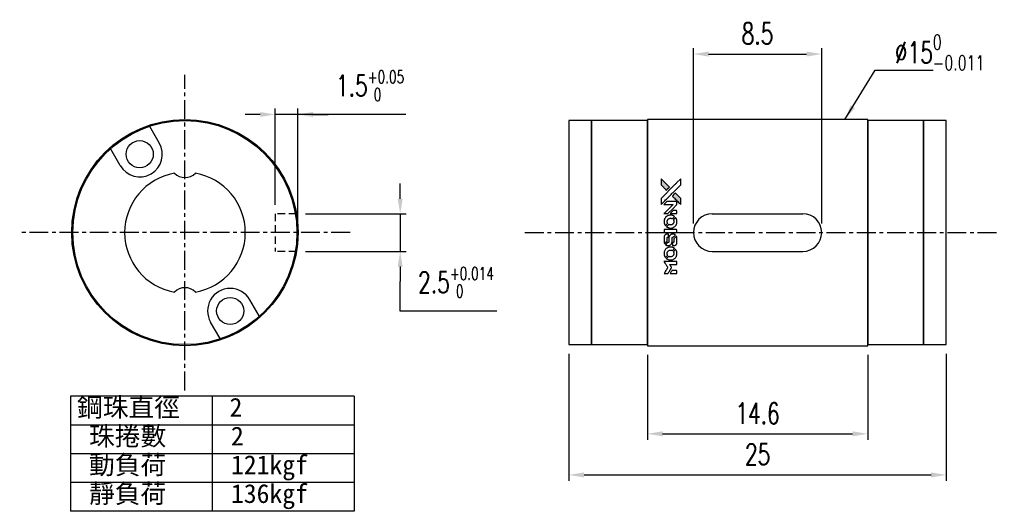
# Model space of a CAD drawing. Header units: millimetres. Extents: x 29.2 to 94.5, y 27.2 to 59.8.
import ezdxf

# ---------------------------------------------------------------- set-up
doc = ezdxf.new("R2010")
doc.units = ezdxf.units.MM
doc.linetypes.add('CENTER', pattern=[2, 1.25, -0.25, 0.25, -0.25])
doc.linetypes.add('DASHED', pattern=[0.75, 0.5, -0.25])
for name, color, linetype in [('CL', 1, 'CENTER'), ('DIM', 4, 'Continuous'), ('HID', 2, 'DASHED'), ('OUT', 3, 'Continuous')]:
    doc.layers.add(name, color=color, linetype=linetype)
doc.styles.add('DIM-7', font='SIMPLEX.shx', dxfattribs={"width": 0.7, "bigfont": 'chineset.shx'})
doc.styles.add('T', font='kaiu.ttf')
doc.dimstyles.new('CNS', dxfattribs={"dimscale": 0.4, "dimtxt": 3.5, "dimasz": 2.5, "dimexe": 1, "dimexo": 1.5, "dimgap": 0.09, "dimtad": 0, "dimtoh": 1, "dimdsep": 46, "dimtxsty": 'DIM-7', "dimcen": 0.09, "dimclrd": 256, "dimclre": 256, "dimclrt": 4, "dimadec": 0, "dimazin": 0, "dimtfac": 1, "dimtmove": 1, "dimatfit": 0, "dimfxl": 1, "dimtvp": 0.971429, "dimtolj": 1, "dimarcsym": 0})

# ---------------------------------------------------------------- blocks, each defined once
blk = doc.blocks.new('*D6')
at = {"layer": 'DEFPOINTS', "color": 0}
for p in [(65.627, 38.257), (90.627, 38.257), (90.627, 29.619)]:
    blk.add_point(p, dxfattribs=at)
at = {"layer": 'DIM', "lineweight": -2}
for p, q in [((65.627, 37.657), (65.627, 29.219)), ((90.627, 37.657), (90.627, 29.219)), ((66.627, 29.619), (89.627, 29.619))]:
    blk.add_line(p, q, dxfattribs=at)
at = {"layer": 'DIM'}
for points in [[(66.627, 29.785), (66.627, 29.452), (65.627, 29.619)], [(89.627, 29.785), (89.627, 29.452), (90.627, 29.619)]]:
    blk.add_solid(points, dxfattribs=at)
at = {"layer": 'DIM', "color": 4, "insert": (78.127, 30.979), "char_height": 1.4, "attachment_point": 5, "style": 'DIM-7'}
blk.add_mtext('\\A1;25', dxfattribs=at)
blk = doc.blocks.new('*D7')
at = {"layer": 'DEFPOINTS', "color": 0}
for p in [(47.56, 46.932), (47.56, 44.432), (54.442, 44.432)]:
    blk.add_point(p, dxfattribs=at)
at = {"layer": 'DIM', "lineweight": -2}
for p, q in [((54.442, 47.932), (54.442, 48.932)), ((48.16, 46.932), (54.842, 46.932)), ((54.442, 46.932), (54.442, 44.432)), ((48.16, 44.432), (54.842, 44.432)), ((54.442, 43.432), (54.442, 42.432)), ((54.442, 40.48), (54.442, 42.432)), ((60.843, 40.48), (54.442, 40.48))]:
    blk.add_line(p, q, dxfattribs=at)
at = {"layer": 'DIM'}
for points in [[(54.275, 47.932), (54.608, 47.932), (54.442, 46.932)], [(54.275, 43.432), (54.608, 43.432), (54.442, 44.432)]]:
    blk.add_solid(points, dxfattribs=at)
at = {"layer": 'DIM', "color": 4, "insert": (58.142, 42.384), "char_height": 1.4, "attachment_point": 5, "style": 'DIM-7'}
blk.add_mtext('\\A1;2.5{\\H0.840000;\\S+0.014^  0;}', dxfattribs=at)
blk = doc.blocks.new('*D8')
at = {"layer": 'DEFPOINTS', "color": 0}
for p in [(46.162, 53.516), (46.162, 46.932), (47.663, 45.682)]:
    blk.add_point(p, dxfattribs=at)
at = {"layer": 'DIM', "lineweight": -2}
for p, q in [((45.162, 53.516), (44.162, 53.516)), ((46.162, 47.532), (46.162, 53.916)), ((47.663, 53.516), (46.162, 53.516)), ((47.663, 53.516), (46.162, 53.516)), ((47.663, 46.282), (47.663, 53.916)), ((54.815, 53.516), (47.663, 53.516)), ((48.663, 53.516), (49.663, 53.516))]:
    blk.add_line(p, q, dxfattribs=at)
at = {"layer": 'DIM'}
for points in [[(45.162, 53.682), (45.162, 53.349), (46.162, 53.516)], [(48.663, 53.682), (48.663, 53.349), (47.663, 53.516)]]:
    blk.add_solid(points, dxfattribs=at)
at = {"layer": 'DIM', "color": 4, "insert": (52.446, 55.42), "char_height": 1.4, "attachment_point": 5, "style": 'DIM-7'}
blk.add_mtext('\\A1;1.5{\\H0.840000;\\S+0.05^  0;}', dxfattribs=at)
blk = doc.blocks.new('*D9')
at = {"layer": 'DEFPOINTS', "color": 0}
for p in [(82.377, 57.52), (73.877, 45.682), (82.377, 45.682)]:
    blk.add_point(p, dxfattribs=at)
at = {"layer": 'DIM', "lineweight": -2}
for p, q in [((73.877, 46.282), (73.877, 57.92)), ((74.877, 57.52), (81.377, 57.52)), ((82.377, 46.282), (82.377, 57.92))]:
    blk.add_line(p, q, dxfattribs=at)
at = {"layer": 'DIM'}
for points in [[(74.877, 57.687), (74.877, 57.354), (73.877, 57.52)], [(81.377, 57.687), (81.377, 57.354), (82.377, 57.52)]]:
    blk.add_solid(points, dxfattribs=at)
at = {"layer": 'DIM', "color": 4, "insert": (78.127, 58.88), "char_height": 1.4, "attachment_point": 5, "style": 'DIM-7'}
blk.add_mtext('\\A1;8.5', dxfattribs=at)
blk = doc.blocks.new('*D10')
at = {"layer": 'DEFPOINTS', "color": 0}
for p in [(70.827, 38.182), (85.427, 38.182), (85.427, 32.343)]:
    blk.add_point(p, dxfattribs=at)
at = {"layer": 'DIM', "lineweight": -2}
for p, q in [((70.827, 37.582), (70.827, 31.943)), ((85.427, 37.582), (85.427, 31.943)), ((71.827, 32.343), (84.427, 32.343))]:
    blk.add_line(p, q, dxfattribs=at)
at = {"layer": 'DIM'}
for points in [[(71.827, 32.51), (71.827, 32.177), (70.827, 32.343)], [(84.427, 32.51), (84.427, 32.177), (85.427, 32.343)]]:
    blk.add_solid(points, dxfattribs=at)
at = {"layer": 'DIM', "color": 4, "insert": (78.127, 33.703), "char_height": 1.4, "attachment_point": 5, "style": 'DIM-7'}
blk.add_mtext('\\A1;14.6', dxfattribs=at)
blk = doc.blocks.new('A$C21952746')
at = {"linetype": 'Continuous'}
h = blk.add_hatch(color=256, dxfattribs=at)
h.dxf.hatch_style = 1
h.paths.add_polyline_path([(3147, 747), (3045, 747), (2943, 747), (2856, 658, 0.000288), (2822, 624, 0.000479), (2794, 596, 0.000013), (2768, 570, 0.197177), (2768, 570, 0.197497), (2768, 569, 0.00004), (2783, 554, 0.000834), (2799, 538, 0.000506), (2818, 519), (2869, 468), (3008, 607)])
h.paths.add_polyline_path([(2670, 271), (2620, 321, 0.000476), (2601, 340, 0.000789), (2584, 357, 0.000035), (2569, 371, 0.19758), (2569, 372, 0.198396), (2569, 371, 0.000019), (2549, 351, 0.000582), (2526, 329, 0.000351), (2500, 303, 0.000108), (2389, 191, 0.000692), (2332, 134, 0.000077), (2294, 95, 0.197527), (2293, 94, 0.410182), (2294, 93, 0.000493), (2314, 93, 0.002424), (2343, 93, 0.000529), (2393, 93), (2493, 93), (2581, 182)])
for points in [[(2413, 624, -0.000056), (2473, 563, -0.000021), (2559, 478, -0.000021), (2652, 385, -0.000025), (2739, 297), (2943, 93), (3044, 93), (3145, 93), (3009, 230, 0.000274), (2943, 296, 0.000123), (2857, 383, 0.000121), (2766, 475, 0.000165), (2683, 557), (2494, 747), (2392, 747), (2291, 747)], [(2856, 658, 0.000288), (2822, 624, 0.000479), (2794, 596, 0.000013), (2768, 570, 0.197177), (2768, 570, 0.197497), (2768, 569, 0.00004), (2783, 554, 0.000836), (2799, 538, 0.000505), (2818, 519), (2869, 468), (3008, 607), (3147, 747), (3045, 747), (2943, 747)], [(0, 584), (0, 519), (18, 508, -0.000297), (29, 501, -0.000037), (52, 487, -0.000043), (80, 470, -0.000036), (111, 451, 0.000044), (140, 433, 0.000063), (166, 417, 0.000035), (188, 404, 0.0009), (194, 400), (203, 395), (214, 402, 0.001175), (221, 406, 0.000208), (233, 413, 0.000225), (247, 422, 0.000203), (262, 432, -0.000711), (276, 440, -0.001119), (288, 448, -0.000263), (299, 455, -0.04589), (300, 455, -0.519312), (301, 454, -0.001914), (302, 437, -0.003124), (302, 408, -0.000285), (302, 337), (302, 219), (343, 219, 0.001727), (373, 219, 0.025279), (383, 219, 0.073886), (390, 221, 0.07426), (395, 224, 0.03264), (396, 225, 0.01784), (398, 227, 0.017712), (399, 229, 0.026854), (400, 231), (403, 235), (403, 442), (403, 649), (401, 647, -0.004595), (399, 646, -0.00016), (393, 642, -0.000298), (385, 638, -0.000208), (377, 633, 0.000986), (352, 617, 0.00025), (312, 592, 0.000268), (270, 566, 0.000436), (234, 543, -0.002932), (222, 535, -0.004718), (212, 529, -0.001113), (203, 524, -0.227179), (202, 524, -0.045982), (201, 524, -0.000145), (188, 532, -0.000825), (175, 540, -0.000517), (159, 550, 0.000056), (104, 584, 0.000289), (74, 603, 0.000481), (51, 617, 0.000418), (28, 631), (0, 648)], [(0, 333), (0, 219), (42, 219, 0.000842), (68, 219, 0.010591), (78, 219, 0.028995), (84, 219, 0.069543), (87, 221, 0.051063), (91, 223, 0.039932), (95, 226, 0.039414), (98, 230, 0.045845), (100, 233, 0.094811), (101, 237, 0.007124), (101, 249, 0.004713), (101, 268, 0.000534), (101, 311), (101, 385), (91, 391, 0.000828), (60, 410, 0.000879), (31, 428, 0.000048), (1, 446, 0.137596), (0, 447, 0.413028), (0, 446, 0.000016), (0, 413, 0.000623), (0, 376, 0.000374)], [(494, 559, 0.064158), (468, 510, 0.06356), (455, 455, 0.064004), (456, 399, 0.066747), (471, 345, 0.04321), (489, 312, 0.044737), (513, 283, 0.044901), (541, 258, 0.044184), (573, 239, 0.026293), (598, 229, 0.033344), (621, 222, 0.033227), (646, 219, 0.025815), (673, 218, 0.023119), (698, 220, 0.031044), (721, 224, 0.031337), (743, 231, 0.024258), (766, 241, 0.015622), (774, 245, 0.008495), (784, 251, 0.008415), (793, 257, 0.020814), (799, 262), (802, 264), (772, 295, 0.002843), (748, 318, 0.033917), (739, 327, 0.087906), (732, 330, 0.073302), (723, 332, 0.022047), (719, 331, 0.026465), (715, 331, 0.022233), (711, 330, 0.009985), (706, 328, -0.039011), (686, 323, -0.044398), (666, 322, -0.045096), (647, 324, -0.04265), (628, 329, -0.071154), (601, 344, -0.068827), (579, 365, -0.068713), (564, 392, -0.070507), (557, 422, -0.028605), (557, 435, -0.031418), (558, 447, -0.031044), (560, 460, -0.02668), (564, 472, 0.038913), (567, 479, 0.043732), (568, 487, 0.047754), (567, 494, 0.075756), (566, 499, 0.07294), (564, 502, 0.003456), (556, 510, 0.005023), (546, 521, 0.002422), (532, 535, 0.000819), (520, 547, 0.001349), (510, 557, 0.0001), (500, 566, 0.205335), (500, 567, 0.219821), (500, 566, 0.002494), (498, 564, 0.007089), (496, 562, 0.004494)], [(646, 646, 0.024131), (627, 644, 0.022344), (609, 639, 0.021883), (590, 633, 0.020884), (572, 625, 0.010669), (562, 619, 0.010389), (552, 613, 0.010913), (543, 608, 0.022227), (536, 603), (534, 601), (566, 569, 0.002452), (579, 556, 0.003628), (590, 546, 0.001662), (600, 536, 0.070159), (602, 535, 0.047671), (604, 534, 0.018624), (607, 534, 0.017921), (610, 533, 0.018804), (613, 533, 0.018255), (617, 533, 0.041312), (620, 533, 0.037164), (623, 534, 0.012342), (627, 536, -0.015101), (638, 540, -0.035998), (646, 542, -0.033244), (655, 543, -0.011249), (669, 543, -0.004059), (679, 543, -0.019693), (685, 543, -0.027943), (690, 542, -0.014411), (696, 540, -0.033089), (711, 535, -0.033887), (724, 528, -0.034021), (737, 520, -0.033942), (748, 510, -0.02816), (758, 498, -0.035032), (766, 486, -0.035269), (772, 473, -0.029196), (777, 459, -0.037862), (780, 442, -0.043657), (780, 426, -0.043064), (778, 410, -0.035184), (772, 393, 0.033699), (770, 386, 0.052815), (769, 378, 0.059167), (769, 372, 0.058972), (771, 366, 0.059208), (774, 361, 0.021125), (780, 355, 0.008691), (790, 345, 0.000851), (814, 321, 0.001873), (826, 309, 0.013884), (832, 303, 0.022355), (836, 300, 0.341453), (837, 301, 0.073011), (841, 304, 0.004587), (848, 315, 0.00748), (855, 327, 0.016837), (860, 336, 0.028606), (870, 359, 0.031352), (877, 381, 0.031004), (881, 405, 0.0268), (882, 430, 0.026698), (881, 457, 0.03002), (877, 482, 0.030357), (869, 506, 0.028554), (859, 530, 0.062944), (830, 574, 0.062206), (790, 610, 0.062448), (743, 634, 0.064355), (692, 646, 0.017377), (682, 647, 0.008369), (669, 647, 0.008367), (656, 647, 0.01757)], [(947, 370, 0.065483), (942, 367, 0.053271), (938, 363, 0.052018), (934, 359, 0.0556), (931, 353, 0.036839), (930, 350, 0.026922), (930, 346, 0.016905), (930, 340, 0.004317), (930, 332, 0.016369), (930, 313, 0.029936), (932, 298, 0.03418), (936, 285, 0.031327), (941, 272, 0.046935), (951, 256, 0.054053), (963, 243, 0.053701), (977, 233, 0.045364), (995, 225, 0.032479), (1010, 221, 0.03386), (1025, 219, 0.013578), (1050, 219, 0.001155), (1113, 219, 0.000413), (1166, 219, 0.005008), (1187, 219, 0.013199), (1199, 220, 0.033956), (1207, 221, 0.013909), (1216, 223, 0.010864), (1225, 226, 0.010938), (1234, 229, 0.028702), (1239, 232), (1244, 234), (1201, 278), (1158, 322), (1107, 322, -0.001504), (1085, 322, -0.00328), (1069, 322, -0.001901), (1056, 322, -0.061333), (1053, 323, -0.063621), (1048, 324, -0.048633), (1044, 327, -0.046769), (1040, 331, -0.047961), (1038, 336, -0.02678), (1036, 340, -0.050957), (1035, 343, -0.029398), (1035, 347, -0.00401), (1034, 357), (1034, 372), (993, 372, 0.001061), (969, 371, 0.009147), (958, 371, 0.020721), (952, 371, 0.051619)], [(953, 591, 0.023289), (946, 581, 0.026845), (941, 571, 0.026047), (937, 560, 0.019751), (933, 547, 0.013249), (932, 540, 0.025169), (931, 534, 0.016532), (931, 527, 0.002937), (931, 514, 0.003317), (931, 501, 0.011808), (931, 494, 0.01777), (931, 488, 0.021476), (932, 483, 0.04325), (939, 460, 0.045753), (950, 439, 0.04649), (965, 421, 0.047672), (982, 406, 0.025315), (989, 401, 0.015208), (998, 396, 0.01512), (1008, 392, 0.022488), (1017, 389, 0.027857), (1030, 385, 0.034138), (1043, 383, 0.014286), (1063, 383, 0.00124), (1113, 383, -0.00103), (1144, 382, -0.002552), (1166, 382, -0.001594), (1184, 382, -0.047676), (1188, 381, -0.085307), (1195, 378, -0.097789), (1201, 373, -0.085947), (1205, 366, -0.051339), (1207, 356, 0.014634), (1207, 352, 0.015028), (1208, 349, 0.014927), (1208, 346, 0.059415), (1209, 345, 0.070595), (1212, 341, 0.00028), (1247, 305, 0.000111), (1283, 268, 0.200239), (1285, 268, 0.268906), (1286, 268, 0.001866), (1291, 277, 0.007532), (1296, 286, 0.017818), (1299, 292, 0.013256), (1302, 299, 0.011636), (1304, 307, 0.011528), (1307, 315, 0.012303), (1309, 323, 0.0423), (1310, 335, 0.013657), (1311, 353, 0.013857), (1310, 371, 0.037428), (1308, 384, 0.014927), (1306, 393, 0.0122), (1303, 402, 0.012518), (1300, 410, 0.023062), (1297, 417, 0.065961), (1281, 441, 0.06055), (1258, 461, 0.059676), (1231, 475, 0.060497), (1202, 483, 0.025683), (1196, 483, 0.001528), (1177, 483, 0.002124), (1153, 483, 0.001173), (1123, 484, -0.000809), (1072, 484, -0.017164), (1057, 484, -0.063931), (1048, 486, -0.108429), (1043, 489, -0.052941), (1039, 493, -0.063675), (1037, 498, -0.050562), (1036, 503, -0.020337), (1035, 511, 0.009897), (1035, 515, 0.016482), (1034, 519, 0.019019), (1033, 522, 0.06043), (1033, 524, 0.076267), (1029, 529, 0.00054), (996, 562, 0.000307), (961, 596, 0.142594), (959, 597, 0.232419), (958, 597, 0.022995), (956, 596, 0.024627), (955, 594, 0.015407)], [(1047, 647, 0.018538), (1040, 646, 0.010695), (1032, 645, 0.01068), (1025, 643, 0.017678), (1018, 641, 0.013849), (1011, 638, 0.011814), (1004, 635, 0.004513), (997, 632, 0.290035), (996, 631, 0.196418), (996, 630, 0.000124), (1009, 618, 0.001477), (1022, 604, 0.000898), (1039, 587), (1082, 545), (1135, 544, -0.001471), (1175, 544, -0.028714), (1188, 543, -0.097073), (1195, 541, -0.084199), (1201, 536, -0.042698), (1204, 532, -0.053912), (1206, 528, -0.051004), (1207, 524, -0.032967), (1207, 518, 0.00807), (1207, 516, 0.003023), (1207, 512, 0.002994), (1207, 508, 0.003629), (1208, 504), (1208, 495), (1249, 495, 0.001618), (1269, 495, 0.005206), (1282, 495, 0.00535), (1291, 495, 0.060675), (1294, 496, 0.048484), (1296, 497, 0.02389), (1299, 498, 0.022812), (1301, 500, 0.02462), (1303, 502, 0.061781), (1307, 507, 0.080179), (1310, 512, 0.048561), (1311, 520, 0.010021), (1311, 534, 0.016602), (1310, 554, 0.031409), (1308, 569, 0.036474), (1305, 582, 0.03439), (1299, 595, 0.065928), (1285, 615, 0.069066), (1266, 631, 0.065697), (1243, 641, 0.051559), (1216, 646, 0.020904), (1202, 647, 0.000451), (1131, 647, 0.000419), (1060, 647, 0.022759)], [(1360, 433), (1361, 219), (1403, 219), (1445, 219), (1450, 222, 0.071429), (1454, 225, 0.054799), (1457, 229, 0.053585), (1460, 234, 0.060698), (1461, 239, 0.033975), (1462, 248, 0.000112), (1462, 357, 0.000726), (1462, 464, 0.001084), (1461, 557), (1461, 648), (1410, 648), (1360, 648)], [(1552, 559, 0.018008), (1546, 550, 0.009842), (1539, 538, 0.009807), (1532, 526, 0.015716), (1527, 515, 0.048467), (1515, 477, 0.045841), (1511, 436, 0.046006), (1513, 395, 0.049638), (1524, 357, 0.064819), (1550, 307, 0.06695), (1588, 266, 0.066691), (1636, 236, 0.063505), (1691, 220, 0.03135), (1705, 218, 0.010439), (1725, 218, 0.010391), (1746, 218, 0.032408), (1759, 220, 0.015696), (1776, 223, 0.018095), (1791, 227, 0.018551), (1805, 233, 0.018352), (1820, 239, 0.015568), (1829, 244, 0.009832), (1839, 250, 0.009795), (1849, 257, 0.023727), (1856, 262), (1859, 264), (1828, 295, 0.001528), (1811, 313, 0.010022), (1802, 322, 0.019586), (1796, 326, 0.061865), (1792, 329, 0.055054), (1785, 331, 0.061607), (1778, 332, 0.048725), (1771, 331, 0.020221), (1761, 328, -0.017722), (1750, 325, -0.02685), (1740, 323, -0.02759), (1730, 322, -0.020233), (1719, 322, -0.04793), (1699, 325, -0.048386), (1679, 332, -0.047866), (1661, 342, -0.044964), (1645, 356, -0.04333), (1631, 373, -0.050921), (1622, 391, -0.051473), (1616, 411, -0.0459), (1614, 432, -0.019014), (1614, 442, -0.024114), (1616, 451, -0.025081), (1618, 460, -0.023892), (1620, 469, 0.008624), (1623, 475, 0.026486), (1624, 480, 0.035074), (1625, 484, 0.02756), (1625, 489, 0.087163), (1624, 496, 0.073291), (1620, 503, 0.028074), (1611, 512, 0.002594), (1589, 535), (1557, 567)], [(1702, 646, 0.023681), (1684, 644, 0.022402), (1666, 639, 0.021929), (1649, 633, 0.020503), (1631, 625, 0.013745), (1621, 620, 0.009767), (1610, 614, 0.009658), (1601, 607, 0.027804), (1594, 602), (1592, 600), (1623, 569, 0.002053), (1638, 554, 0.006738), (1649, 544, 0.007826), (1656, 538, 0.063909), (1659, 535, 0.061532), (1665, 533, 0.068674), (1671, 533, 0.052072), (1678, 534, 0.019648), (1687, 537, -0.018366), (1698, 540, -0.0288), (1708, 542, -0.029061), (1718, 543, -0.019155), (1730, 543, -0.053809), (1755, 540, -0.058833), (1778, 531, -0.058566), (1799, 516, -0.052525), (1816, 498, -0.044733), (1826, 481, -0.040573), (1833, 463, -0.041123), (1837, 445, -0.04951), (1838, 427, -0.017369), (1837, 418, -0.024255), (1835, 411, -0.023787), (1833, 403, -0.015798), (1830, 395, 0.010631), (1828, 390, 0.033653), (1827, 386, 0.037806), (1827, 383, 0.016307), (1827, 378, 0.068179), (1828, 369, 0.095747), (1831, 362, 0.033418), (1840, 352, 0.002133), (1867, 325, 0.001452), (1883, 310, 0.012393), (1890, 304, 0.020479), (1894, 301, 0.344362), (1896, 301, 0.074287), (1899, 304, 0.005454), (1906, 316, 0.008391), (1914, 328, 0.017097), (1919, 338, 0.027375), (1928, 358, 0.02835), (1934, 379, 0.027723), (1938, 401, 0.023913), (1940, 425, 0.027047), (1939, 453, 0.031685), (1935, 479, 0.032425), (1928, 504, 0.031013), (1918, 528, 0.037914), (1901, 557, 0.040153), (1880, 583, 0.039834), (1855, 604, 0.036173), (1826, 623, 0.040752), (1798, 635, 0.035885), (1766, 644, 0.035491), (1734, 647, 0.037615)], [(1990, 585), (1990, 520), (2141, 369), (2292, 219), (2334, 219, 0.0008), (2360, 219, 0.010795), (2370, 219, 0.030495), (2376, 220, 0.080372), (2380, 221, 0.03816), (2383, 224, 0.041799), (2386, 226, 0.042486), (2389, 229, 0.042078), (2391, 233, 0.099276), (2392, 238, 0.003302), (2392, 259, 0.002586), (2392, 296, 0.000204), (2392, 393), (2392, 549), (2342, 599), (2292, 649), (2291, 499), (2291, 349), (2143, 498, 0.000253), (2086, 554, 0.000412), (2038, 603, 0.000041), (1995, 646, 0.041338), (1993, 648), (1990, 650)], [(1990, 332), (1990, 218), (2032, 219), (2075, 219), (2080, 222, 0.03146), (2082, 224, 0.026444), (2084, 226, 0.026444), (2086, 228, 0.031457), (2087, 230), (2091, 235), (2091, 291), (2091, 347), (2041, 396, 0.000745), (2022, 415, 0.001228), (2006, 431, 0.000087), (1991, 445, 0.195134), (1991, 446, 0.412117), (1990, 445, 0.000048), (1990, 412, 0.00109), (1990, 376, 0.000653)], [(2500, 303, 0.000108), (2389, 191, 0.000692), (2332, 134, 0.000077), (2294, 95, 0.197527), (2293, 94, 0.410182), (2294, 93, 0.000493), (2314, 93, 0.002424), (2343, 93, 0.000529), (2393, 93), (2493, 93), (2581, 182), (2670, 271), (2620, 321, 0.000476), (2601, 340, 0.000789), (2584, 357, 0.000035), (2569, 371, 0.19758), (2569, 372, 0.198396), (2569, 371, 0.000019), (2549, 351, 0.000582), (2526, 329, 0.000351)]]:
    blk.add_lwpolyline(points, format="xyb", close=True)

msp = doc.modelspace()

# ---------------------------------------------------------------- linework, layer by layer
at = {"layer": 'CL'}
for p, q in [((40.173, 35.224), (40.173, 56.141)), ((51.121, 45.682), (29.225, 45.682)), ((62.705, 45.682), (94.144, 45.682))]:
    msp.add_line(p, q, dxfattribs=at)
at = {"layer": 'DIM'}
for p, q in [((51.397, 34.831), (32.585, 34.831)), ((32.585, 34.831), (32.585, 27.206)), ((41.991, 34.831), (41.991, 27.206)), ((51.397, 34.831), (51.397, 27.206)), ((51.397, 32.925), (32.585, 32.925)), ((51.397, 31.018), (32.585, 31.018)), ((51.397, 29.112), (32.585, 29.112)), ((51.397, 27.206), (32.585, 27.206))]:
    msp.add_line(p, q, dxfattribs=at)
at = {"layer": 'HID'}
for p, q in [((47.56, 46.932), (46.162, 46.932)), ((46.162, 46.932), (46.162, 44.432)), ((47.56, 44.432), (46.162, 44.432))]:
    msp.add_line(p, q, dxfattribs=at)
at = {"layer": 'OUT'}
for p, q in [((38.477, 51.629), (37.854, 52.708)), ((35.879, 50.129), (35.256, 51.208)), ((75.127, 46.932), (81.127, 46.932)), ((75.127, 44.432), (81.127, 44.432)), ((45.1, 40.157), (44.477, 41.236)), ((42.502, 38.657), (41.879, 39.736))]:
    msp.add_line(p, q, dxfattribs=at)
for points in [[(65.627, 38.257), (67.127, 38.257), (67.127, 53.107), (65.627, 53.107)], [(67.127, 38.257), (70.827, 38.257), (70.827, 53.107), (67.127, 53.107)], [(70.827, 38.182), (85.427, 38.182), (85.427, 38.182), (85.427, 53.182), (85.427, 53.182), (70.827, 53.182), (70.827, 53.182), (70.827, 38.182)], [(85.427, 38.257), (89.127, 38.257), (89.127, 53.107), (85.427, 53.107)], [(89.127, 38.257), (90.627, 38.257), (90.627, 53.107), (89.127, 53.107)]]:
    msp.add_lwpolyline(points, close=True, dxfattribs=at)
for centre, radius in [((40.173, 45.682), 7.5), ((40.173, 45.682), 7.425), ((37.178, 50.879), 0.9), ((43.178, 40.486), 0.9)]:
    msp.add_circle(centre, radius, dxfattribs=at)
for centre, radius, start, end in [((37.178, 50.879), 1.5, 210, 30), ((40.178, 45.682), 4, 100.10894, 259.89106), ((40.178, 50.332), 1, 225.40577, 314.59423), ((40.178, 45.682), 4, 280.10894, 79.89106), ((75.127, 45.682), 1.25, 90, 270), ((81.127, 45.682), 1.25, 270, 90), ((40.178, 41.032), 1, 45.40577, 134.59423), ((43.178, 40.486), 1.5, 30, 210)]:
    msp.add_arc(centre, radius, start, end, dxfattribs=at)

# ---------------------------------------------------------------- block references
at = {"layer": 'DIM', "xscale": 0.002, "yscale": 0.002, "zscale": 0.002, "rotation": 90}
msp.add_blockref('A$C21952746', (73.222, 42.962), dxfattribs=at)

# ---------------------------------------------------------------- texts
at = {"layer": 'DIM', "style": 'T'}
for s, p in [('鋼珠直徑', (33.027, 33.478)), ('2', (43.133, 33.478)), ('珠捲數', (33.821, 31.571)), ('2', (43.226, 31.571)), ('動負荷', (33.821, 29.665)), ('121kgf', (43.226, 29.665)), ('靜負荷', (33.821, 27.759)), ('136kgf', (43.226, 27.759))]:
    msp.add_text(s, height=1.25, dxfattribs=at).set_placement(p)
at = {"layer": 'DIM', "color": 4, "insert": (87.225, 56.444), "char_height": 1.4, "attachment_point": 7, "style": 'DIM-7'}
msp.add_mtext('\\A1;%%C15{\\H0.7x;\\S0^ -0.011;}', dxfattribs=at)

# ---------------------------------------------------------------- dimensions: what is measured, and where the dimension line sits
at = {"layer": 'DIM'}
for base, p1, p2, picture, middle in [((82.377, 57.52), (73.877, 45.682), (82.377, 45.682), '*D9', (78.127, 58.88)), ((90.627, 29.619), (65.627, 38.257), (90.627, 38.257), '*D6', (78.127, 30.979)), ((85.427, 32.343), (70.827, 38.182), (85.427, 38.182), '*D10', (78.127, 33.703))]:
    dim = msp.add_linear_dim(base=base, p1=p1, p2=p2, dimstyle='CNS', dxfattribs=at)
    dim.commit()
    dim.dimension.update_dxf_attribs({"geometry": picture, "text_midpoint": middle})
for base, p1, p2, angle, override, picture, middle in [((46.162, 53.516), (47.663, 45.682), (46.162, 46.932), 180, {"dimgap": 0.09, "dimtol": 1, "dimlim": 0, "dimtp": 0.05, "dimtm": 0, "dimtfac": 0.6}, '*D8', (52.446, 53.436)), ((54.442, 44.432), (47.56, 46.932), (47.56, 44.432), 270, {"dimtol": 1, "dimtp": 0.014, "dimtfac": 0.6, "dimtdec": 3}, '*D7', (54.442, 40.48))]:
    dim = msp.add_linear_dim(base=base, p1=p1, p2=p2, angle=angle, dimstyle='CNS', override=override, dxfattribs=at)
    dim.commit()
    dim.dimension.update_dxf_attribs({"geometry": picture, "text_midpoint": middle, "dimtype": 160})

# ---------------------------------------------------------------- leaders
msp.add_leader([(83.911, 53.182), (85.918, 56.444), (89.769, 56.444)], dimstyle='CNS', override={"dimgap": 0.09, "dimtad": 1}, dxfattribs=at)

doc.saveas('drawing.dxf')
